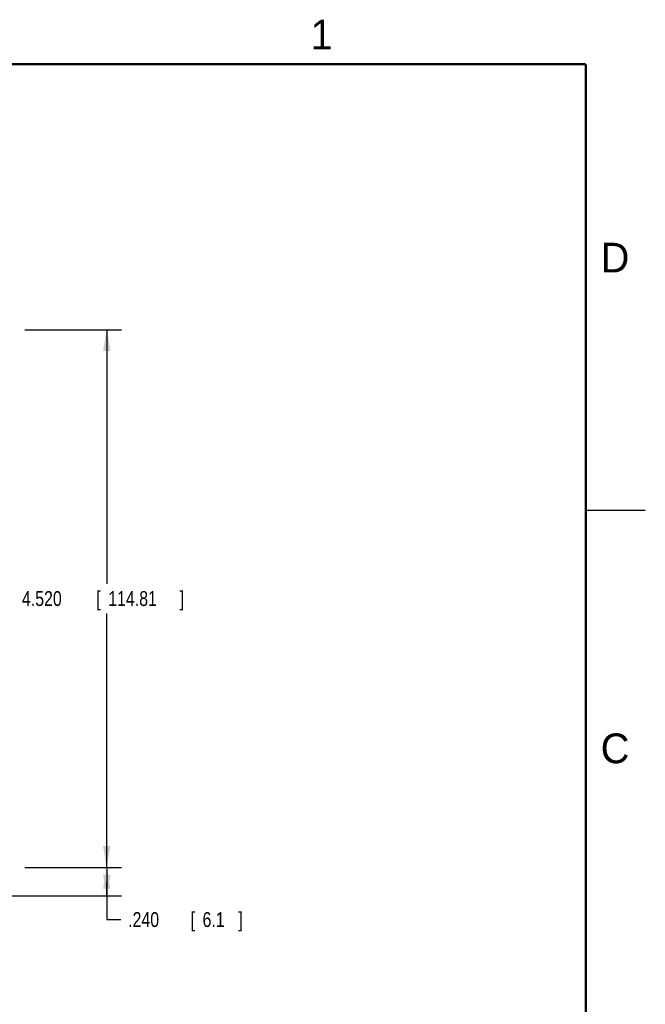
# Model space of a CAD drawing. Header units: inches. Extents: x 0 to 22, y 0 to 17.
# Tile 41 of 41: x 16.7 to 22, y 8.6 to 16.9. Entities that reach past the tile are written whole.
import ezdxf

# ---------------------------------------------------------------- set-up
doc = ezdxf.new("R2010")
doc.units = ezdxf.units.IN
doc.header["$LTSCALE"] = 1.21
doc.header["$MEASUREMENT"] = 0
doc.layers.get('0').update_dxf_attribs({"linetype": 'CONTINUOUS'})
doc.layers.add('DIMENSIONS', color=7, linetype='CONTINUOUS')
doc.styles.get("Standard").update_dxf_attribs({"font": 'txt', "width": 0.8})
doc.dimstyles.new('DIMSTYLE_1', dxfattribs={"dimtxt": 0.125, "dimasz": 0.18, "dimexe": 0.18, "dimexo": 0.0625, "dimgap": 0.09, "dimtad": 0, "dimtih": 1, "dimtoh": 1, "dimdec": 3, "dimzin": 4, "dimdsep": 46, "dimtxsty": 'STANDARD', "dimblk": '_FILLED', "dimblk1": '_FILLED', "dimblk2": '_FILLED', "dimcen": 0.09, "dimadec": 0, "dimazin": 0, "dimtp": 0.01, "dimtm": 0.01, "dimtfac": 1, "dimtdec": 3, "dimtofl": 0, "dimtmove": 0, "dimatfit": 3, "dimldrblk": '_FILLED', "dimfxl": 1, "dimtolj": 1, "dimtzin": 4, "dimarcsym": 0})

# ---------------------------------------------------------------- blocks, each defined once
blk = doc.blocks.new('_FILLED')
at = {"color": 0, "linetype": 'BYBLOCK'}
blk.add_solid([(0, 0), (-1, 0.174), (-1, -0.174)], dxfattribs=at)
blk = doc.blocks.new('*D1')
at = {"layer": 'DIMENSIONS', "color": 2, "linetype": 'CONTINUOUS'}
for p, q in [((16.7878, 14.2689), (17.6003, 14.2689)), ((17.4753, 14.2689), (17.4753, 12.1339)), ((17.4753, 9.7489), (17.4753, 11.8839)), ((16.7878, 9.7489), (17.6003, 9.7489))]:
    blk.add_line(p, q, dxfattribs=at)
at = {"layer": 'DIMENSIONS', "color": 2, "linetype": 'CONTINUOUS', "xscale": 0.18, "yscale": 0.18, "zscale": 0.18}
for p, rotation in [((17.4753, 14.2689), 90), ((17.4753, 9.7489), 270)]:
    blk.add_blockref('_FILLED', p, dxfattribs=dict(at, rotation=rotation))
at = {"layer": 'DIMENSIONS', "color": 2, "linetype": 'CONTINUOUS', "width": 0.8}
for s, p in [('4.520', (16.7628, 11.9464)), ('[', (17.3878, 11.9464)), ('114.81', (17.4878, 11.9464)), (']', (18.0878, 11.9464))]:
    blk.add_text(s, height=0.125, dxfattribs=at).set_placement(p)
blk = doc.blocks.new('*D13')
at = {"layer": 'DIMENSIONS', "color": 2, "linetype": 'CONTINUOUS'}
for p, q in [((16.7878, 9.7489), (17.6003, 9.7489)), ((17.4753, 9.7489), (17.4753, 9.6289)), ((17.4753, 9.5089), (17.4753, 9.6289)), ((17.4753, 9.6289), (17.4753, 9.3107)), ((16.4698, 9.5089), (17.6003, 9.5089)), ((17.4753, 9.3107), (17.5928, 9.3107))]:
    blk.add_line(p, q, dxfattribs=at)
at = {"layer": 'DIMENSIONS', "color": 2, "linetype": 'CONTINUOUS', "xscale": 0.18, "yscale": 0.18, "zscale": 0.18}
for p, rotation in [((17.4753, 9.7489), 90), ((17.4753, 9.5089), 270)]:
    blk.add_blockref('_FILLED', p, dxfattribs=dict(at, rotation=rotation))
at = {"layer": 'DIMENSIONS', "color": 2, "linetype": 'CONTINUOUS', "width": 0.8}
for s, p in [('.240', (17.6553, 9.2482)), ('[', (18.1803, 9.2482)), ('6.1', (18.2803, 9.2482)), (']', (18.5803, 9.2482))]:
    blk.add_text(s, height=0.125, dxfattribs=at).set_placement(p)

msp = doc.modelspace()

# ---------------------------------------------------------------- linework, layer by layer
at = {"color": 2, "linetype": 'CONTINUOUS'}
msp.add_line((22, 12.75), (21.5, 12.75), dxfattribs=at)
at = {"color": 7, "linetype": 'CONTINUOUS', "const_width": 0.02}
for points in [[(21.5, 16.5), (0.5, 16.5)], [(21.5, 0.5), (21.5, 16.5)]]:
    msp.add_lwpolyline(points, dxfattribs=at)

# ---------------------------------------------------------------- texts
at = {"color": 2, "linetype": 'CONTINUOUS'}
for s, p in [('1', (19.1875, 16.625)), ('D', (21.625, 14.75)), ('C', (21.625, 10.625))]:
    msp.add_text(s, height=0.25, dxfattribs=at).set_placement(p)

# ---------------------------------------------------------------- dimensions: what is measured, and where the dimension line sits
at = {"layer": 'DIMENSIONS', "color": 2, "linetype": 'CONTINUOUS'}
for base, p1, p2, picture, middle in [((17.4753, 14.2689), (16.7878, 9.7489), (16.7878, 14.2689), '*D1', (17.4753, 12.0089)), ((17.4753, 9.7489), (16.4698, 9.5089), (16.7878, 9.7489), '*D13', (18.1678, 9.3107))]:
    dim = msp.add_linear_dim(base=base, p1=p1, p2=p2, angle=90, dimstyle='DIMSTYLE_1', dxfattribs=at)
    dim.commit()
    dim.dimension.update_dxf_attribs({"geometry": picture, "text_midpoint": middle, "dimtype": 160})

doc.saveas('drawing.dxf')
